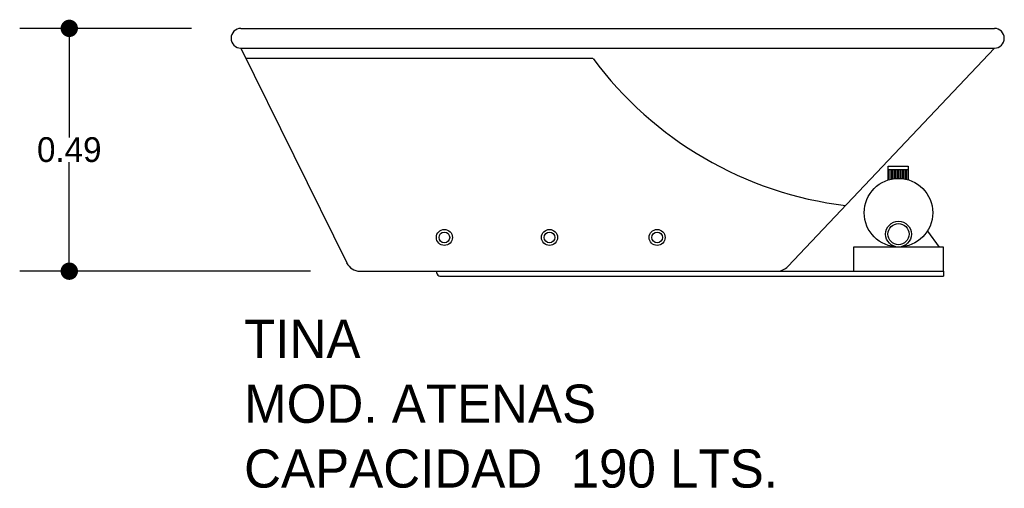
# Model space of a CAD drawing. Header units: millimetres. Extents: x 132.29 to 134.27, y 140.91 to 141.86.
import ezdxf

# ---------------------------------------------------------------- set-up
doc = ezdxf.new("R2010")
doc.units = ezdxf.units.MM
for name, color, linetype in [('cotas', 3, 'Continuous'), ('limies2', 2, 'Continuous'), ('limites', 1, 'Continuous')]:
    doc.layers.add(name, color=color, linetype=linetype)
doc.styles.add('77', font='txt')
doc.dimstyles.new('cotas1', dxfattribs={"dimtxt": 0.05, "dimasz": 0.035, "dimexe": 0.1, "dimexo": 0.1, "dimgap": 0, "dimtad": 0, "dimtih": 1, "dimtoh": 1, "dimzin": 1, "dimdsep": 46, "dimtxsty": 'Standard', "dimblk": 'DOT', "dimcen": 0.2, "dimadec": 0, "dimazin": 0, "dimtm": 1e-09, "dimtfac": 1, "dimtix": 1, "dimtmove": 0, "dimatfit": 3, "dimfxl": 0, "dimarcsym": 0})

# ---------------------------------------------------------------- blocks, each defined once
blk = doc.blocks.new('_Dot')
at = {"layer": 'limies2', "color": 0, "lineweight": -2}
blk.add_line((-0.5, 0), (-1, 0), dxfattribs=at)
at = {"layer": 'limies2', "color": 0, "const_width": 0.5}
blk.add_lwpolyline([(-0.25, 0, 1), (0.25, 0, 1)], format="xyb", close=True, dxfattribs=at)
blk = doc.blocks.new('*D1')
at = {"layer": 'cotas', "color": 0, "lineweight": -2}
for p, q in [((132.6338, 141.8417), (132.2875, 141.8417)), ((132.3875, 141.8067), (132.3875, 141.6217)), ((132.3875, 141.3867), (132.3875, 141.5717)), ((132.874, 141.3517), (132.2875, 141.3517))]:
    blk.add_line(p, q, dxfattribs=at)
at = {"layer": 'Defpoints', "color": 0}
for p in [(132.7338, 141.8417), (132.3875, 141.3517), (132.974, 141.3517)]:
    blk.add_point(p, dxfattribs=at)
at = {"layer": 'cotas', "color": 0, "lineweight": -2, "xscale": 0.035, "yscale": 0.035, "zscale": 0.035}
for p, rotation in [((132.3875, 141.8417), 90), ((132.3875, 141.3517), 270)]:
    blk.add_blockref('_Dot', p, dxfattribs=dict(at, rotation=rotation))
at = {"layer": 'cotas', "color": 0, "insert": (132.3875, 141.5967), "char_height": 0.05, "attachment_point": 5}
blk.add_mtext('0.49', dxfattribs=at)

msp = doc.modelspace()

# ---------------------------------------------------------------- hatches: boundary and pattern name
at = {"layer": 'limites'}
h = msp.add_hatch(dxfattribs=at)
h.set_pattern_fill('LINE', color=256, scale=0.000968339, angle=90, style=0)
h.set_pattern_definition([(90, (-58.7323158, -60.929263), (-0.003074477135, 2e-19), [])])
h.paths.add_polyline_path([(134.0796, 141.5361), (134.0796, 141.5572), (134.0396, 141.5572), (134.0396, 141.5357, -0.14758)])

# ---------------------------------------------------------------- linework, layer by layer
at = {"layer": 'limies2'}
for p, q in [((132.7338, 141.8417), (134.2538, 141.8417)), ((132.7338, 141.8017), (132.9471, 141.3684)), ((132.7338, 141.8017), (134.2538, 141.8017)), ((133.8371, 141.3611), (134.2538, 141.8017)), ((133.4439, 141.7808), (132.744, 141.7808)), ((132.974, 141.3517), (133.8153, 141.3517)), ((133.1291, 141.3477), (133.1291, 141.3517)), ((133.8153, 141.3517), (134.1513, 141.3517)), ((134.1513, 141.3517), (134.1513, 141.3417)), ((133.1351, 141.3417), (133.8153, 141.3417)), ((133.8153, 141.3417), (134.1513, 141.3417))]:
    msp.add_line(p, q, dxfattribs=at)
for centre, radius in [((133.1442, 141.4198), 0.0162), ((133.1442, 141.4198), 0.0108), ((133.3563, 141.4198), 0.0162), ((133.3563, 141.4198), 0.0108), ((133.5734, 141.4198), 0.0162), ((133.5734, 141.4198), 0.0108)]:
    msp.add_circle(centre, radius, dxfattribs=at)
for centre, radius, start, end in [((132.7338, 141.8217), 0.02, 90, 270), ((134.2538, 141.8217), 0.02, 270, 90), ((134.044, 142.2254), 0.7467, 216.5418, 263.0407), ((132.974, 141.3817), 0.03, 206.217, 270), ((133.1351, 141.3477), 0.006, 180, 270), ((133.8153, 141.3817), 0.03, 270, 316.5994)]:
    msp.add_arc(centre, radius, start, end, dxfattribs=at)
at = {"layer": 'limites'}
for p, q in [((134.0396, 141.5639), (134.0796, 141.5639)), ((134.0396, 141.5353), (134.0396, 141.5639)), ((134.0396, 141.5572), (134.0796, 141.5572)), ((134.0796, 141.5639), (134.0796, 141.5353)), ((134.1187, 141.4326), (134.1421, 141.4005))]:
    msp.add_line(p, q, dxfattribs=at)
msp.add_lwpolyline([(133.9694, 141.3517), (134.1513, 141.3517), (134.1513, 141.4005), (133.9694, 141.4005)], close=True, dxfattribs=at)
for centre, radius in [((134.0603, 141.4697), 0.0692), ((134.0603, 141.4265), 0.026), ((134.0603, 141.4265), 0.0213)]:
    msp.add_circle(centre, radius, dxfattribs=at)

# ---------------------------------------------------------------- texts
at = {"layer": 'limies2', "style": '77'}
for s, height, p in [('TINA', 0.07708, (132.7402, 141.1767)), ('MOD. ATENAS', 0.077085, (132.7402, 141.0458)), ('CAPACIDAD  190 LTS.', 0.077085, (132.7402, 140.915))]:
    msp.add_text(s, height=height, dxfattribs=at).set_placement(p)

# ---------------------------------------------------------------- dimensions: what is measured, and where the dimension line sits
at = {"layer": 'cotas'}
dim = msp.add_linear_dim(base=(132.3875, 141.3517), p1=(132.7338, 141.8417), p2=(132.974, 141.3517), angle=90, dimstyle='cotas1', dxfattribs=at)
dim.commit()
dim.dimension.update_dxf_attribs({"geometry": '*D1', "text_midpoint": (132.3875, 141.5967)})

doc.saveas('drawing.dxf')
